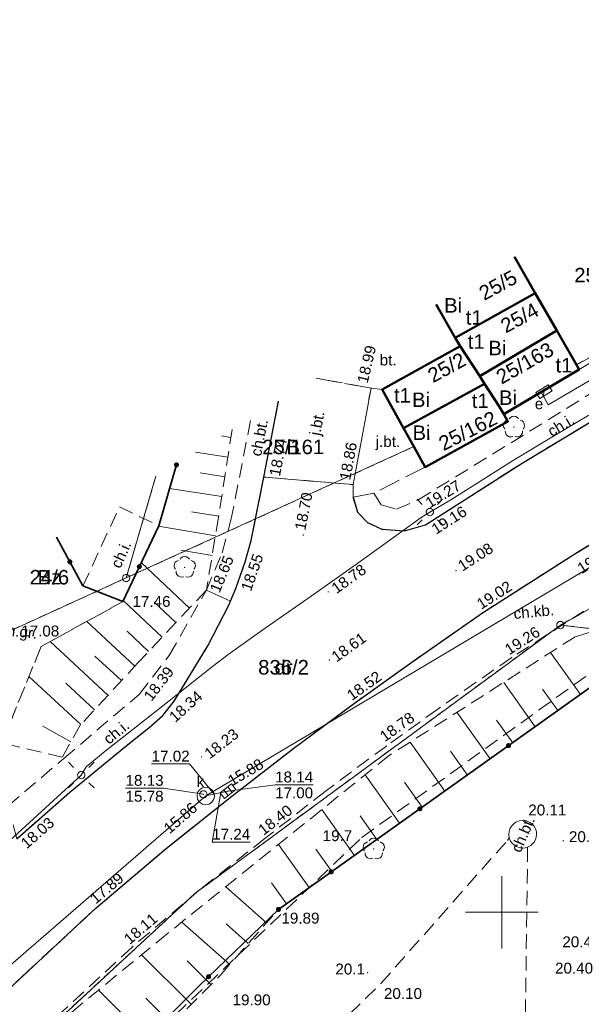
# Model space of a CAD drawing. Extents: x 7395144 to 7395446, y 6007497 to 6007827.
# Tile 41 of 62: x 7395217 to 7395255, y 6007744 to 6007812. Entities that reach past the tile are written whole.
import ezdxf
from ezdxf.enums import TextEntityAlignment as Align

# ---------------------------------------------------------------- set-up
doc = ezdxf.new("R2010")
doc.units = 0
doc.header["$PDSIZE"] = 0.75
for name, pattern in [('PRZER1-1', [2, 1, -1]), ('PRZER2-1', [3, 2, -1]), ('PRZER3-1', [4, 3, -1])]:
    doc.linetypes.add(name, pattern=pattern)
doc.layers.get('0').update_dxf_attribs({"linetype": 'CONTINUOUS', "lineweight": 13})
for name, color, linetype, lineweight in [('GEPPGD', 7, 'CONTINUOUS', 18), ('GESBZO', 7, 'CONTINUOUS', 50), ('GESBZO_O', 7, 'CONTINUOUS', 50), ('GESDZI', 7, 'CONTINUOUS', 18), ('GESDZI_O', 7, 'CONTINUOUS', 18), ('GSLKOG', 7, 'CONTINUOUS', 35), ('GSLKRW', 7, 'CONTINUOUS', 25), ('GSLTZI', 7, 'PRZER2-1', 18), ('GSPWPN', 7, 'CONTINUOUS', 13), ('GSPWPN_O', 7, 'CONTINUOUS', 13), ('GSPWPS', 7, 'CONTINUOUS', 13), ('GSPWPS_O', 7, 'CONTINUOUS', 13), ('GSSKOA', 7, 'PRZER3-1', 18), ('GSSKOA_O', 7, 'PRZER3-1', 18), ('GSSKOD', 7, 'PRZER2-1', 18), ('GSSKOD_O', 7, 'PRZER2-1', 18), ('GSSOTW', 7, 'PRZER3-1', 18), ('GSSOTW_O', 7, 'PRZER3-1', 18), ('GSSSIN', 7, 'PRZER2-1', 18), ('GSSZSN', 7, 'PRZER2-1', 18), ('GUPELA', 7, 'CONTINUOUS', 18), ('GUPIWZ', 7, 'CONTINUOUS', 18), ('GUPIWZ_O', 7, 'CONTINUOUS', 18), ('GUPPRZ', 7, 'CONTINUOUS', 18), ('GUPPRZ_O', 7, 'CONTINUOUS', 18), ('GUSIKP', 7, 'CONTINUOUS', 18)]:
    doc.layers.add(name, color=color, linetype=linetype, lineweight=lineweight)
for name, color, linetype, lineweight, true_color in [('GESUZY', 7, 'PRZER1-1', 18, 0x008000), ('GESUZY_O', 7, 'PRZER1-1', 18, 0x008000), ('GSPRDL', 7, 'CONTINUOUS', 18, 0x008000), ('GULEPR', 1, 'CONTINUOUS', 18, 0xff0000), ('GULKPR', 7, 'CONTINUOUS', 18, 0x803300), ('GUPESE', 1, 'CONTINUOUS', 18, 0xff0000), ('GUPESE_O', 1, 'CONTINUOUS', 18, 0xff0000), ('GUPKKS', 7, 'CONTINUOUS', 18, 0x803300)]:
    doc.layers.add(name, color=color, linetype=linetype, lineweight=lineweight, true_color=true_color)
doc.styles.add('GEO-INFO', font='arial.ttf')

# ---------------------------------------------------------------- blocks, each defined once
blk = doc.blocks.new('KOLO')
blk.add_hatch(color=0).paths.add_polyline_path([(-0.5, 0), (-0.482963, -0.12941), (-0.433013, -0.25), (-0.353553, -0.353553), (-0.25, -0.433013), (-0.12941, -0.482963), (0, -0.5), (0.12941, -0.482963), (0.25, -0.433013), (0.353553, -0.353553), (0.433013, -0.25), (0.482963, -0.12941), (0.5, 0), (0.482963, 0.12941), (0.433013, 0.25), (0.353553, 0.353553), (0.25, 0.433013), (0.12941, 0.482963), (0, 0.5), (-0.12941, 0.482963), (-0.25, 0.433013), (-0.353553, 0.353553), (-0.433013, 0.25), (-0.482963, 0.12941)])
blk = doc.blocks.new('SPDLP')
blk.add_hatch(color=0).paths.add_polyline_path([(0, -0.09), (0.027812, -0.085595), (0.052901, -0.072812), (0.072812, -0.052901), (0.085595, -0.027812), (0.09, 0), (0.085595, 0.027812), (0.072812, 0.052901), (0.052901, 0.072812), (0.027812, 0.085595), (0, 0.09), (-0.027812, 0.085595), (-0.052901, 0.072812), (-0.072812, 0.052901), (-0.085595, 0.027812), (-0.09, 0), (-0.085595, -0.027812), (-0.072812, -0.052901), (-0.052901, -0.072812), (-0.027812, -0.085595)])
at = {"color": 0}
for points in [[(-0.648554, 1.126667), (-0.481106, 1.325358), (-0.255912, 1.454989), (0, 1.5), (0.255912, 1.454989), (0.481106, 1.325358), (0.648554, 1.126667)], [(-1.271938, -0.268652), (-1.40916, -0.048001), (-1.462858, 0.20623), (-1.426585, 0.463525), (-1.304695, 0.693003), (-1.11182, 0.867117), (-0.871109, 0.964971)], [(0.871109, 0.964971), (1.11182, 0.867117), (1.304695, 0.693003), (1.426585, 0.463525), (1.462858, 0.20623), (1.40916, -0.048001), (1.271938, -0.268652)], [(-0.137547, -1.292703), (-0.389802, -1.355024), (-0.648184, -1.327532), (-0.881678, -1.213525), (-1.062258, -1.026689), (-1.168249, -0.78945), (-1.186929, -0.530282)], [(1.186929, -0.530282), (1.168249, -0.78945), (1.062258, -1.026689), (0.881678, -1.213525), (0.648184, -1.327532), (0.389802, -1.355024), (0.137547, -1.292703)]]:
    blk.add_lwpolyline(points, dxfattribs=at)
blk = doc.blocks.new('SUEO')
blk.add_hatch(color=0).paths.add_polyline_path([(-0.002174, 0.089974), (0.023762, 0.086807), (0.042561, 0.0793), (0.060131, 0.066965), (0.076266, 0.047786), (0.086234, 0.025762), (0.089972, 0.002226), (0.088646, -0.015553), (0.081114, -0.038994), (0.066834, -0.060276), (0.049699, -0.075033), (0.027576, -0.085671), (0.004027, -0.08991), (-0.019639, -0.087831), (-0.040932, -0.080154), (-0.059082, -0.067892), (-0.073734, -0.051607), (-0.08374, -0.032979), (-0.089221, -0.011817), (-0.089063, 0.012951), (-0.082571, 0.035806), (-0.069528, 0.057148), (-0.048957, 0.075519), (-0.026898, 0.085887)])
at = {"color": 0}
for points in [[(-1.767767, 1.767767), (-1.06066, 1.06066)], [(1.767767, 1.767767), (1.06066, 1.06066)], [(-1.767767, -1.767767), (-1.06066, -1.06066)], [(1.767767, -1.767767), (1.06066, -1.06066)]]:
    blk.add_lwpolyline(points, dxfattribs=at)
blk = doc.blocks.new('POINT')
at = {"color": 0}
blk.add_point((0, 0), dxfattribs=at)
blk = doc.blocks.new('OKRAG_PELNY')
at = {"color": 0}
blk.add_lwpolyline([(0, 0.5), (0.12941, 0.482963), (0.25, 0.433013), (0.353553, 0.353553), (0.433013, 0.25), (0.482963, 0.12941), (0.5, 0), (0.482963, -0.12941), (0.433013, -0.25), (0.353553, -0.353553), (0.25, -0.433013), (0.12941, -0.482963), (0, -0.5), (-0.12941, -0.482963), (-0.25, -0.433013), (-0.353553, -0.353553), (-0.433013, -0.25), (-0.482963, -0.12941), (-0.5, 0), (-0.482963, 0.12941), (-0.433013, 0.25), (-0.353553, 0.353553), (-0.25, 0.433013), (-0.12941, 0.482963)], close=True, dxfattribs=at)
blk = doc.blocks.new('SZAFA1')
at = {"color": 0}
blk.add_lwpolyline([(-1, -0.5), (-1, 0.5), (1, 0.5), (1, -0.5)], close=True, dxfattribs=at)
blk = doc.blocks.new('SUUS05')
at = {"color": 0}
blk.add_lwpolyline([(0.5, -0.25), (-0.5, -0.25), (-0.5, 0.25), (0.5, 0.25)], close=True, dxfattribs=at)
for points in [[(-0.175, -0.25), (-0.175, 0.25)], [(0.175, -0.25), (0.175, 0.25)]]:
    blk.add_lwpolyline(points, dxfattribs=at)
blk = doc.blocks.new('EPPGN')
blk.add_hatch(color=0).paths.add_polyline_path([(0, -0.09), (0.027812, -0.085595), (0.052901, -0.072812), (0.072812, -0.052901), (0.085595, -0.027812), (0.09, 0), (0.085595, 0.027812), (0.072812, 0.052901), (0.052901, 0.072812), (0.027812, 0.085595), (0, 0.09), (-0.027812, 0.085595), (-0.052901, 0.072812), (-0.072812, 0.052901), (-0.085595, 0.027812), (-0.09, 0), (-0.085595, -0.027812), (-0.072812, -0.052901), (-0.052901, -0.072812), (-0.027812, -0.085595)])
blk = doc.blocks.new('EPPGS')
at = {"color": 0}
blk.add_lwpolyline([(0, 0.5), (0.154508, 0.475528), (0.293893, 0.404508), (0.404508, 0.293893), (0.475528, 0.154508), (0.5, 0), (0.475528, -0.154508), (0.404508, -0.293893), (0.293893, -0.404508), (0.154508, -0.475528), (0, -0.5), (-0.154508, -0.475528), (-0.293893, -0.404508), (-0.404508, -0.293893), (-0.475528, -0.154508), (-0.5, 0), (-0.475528, 0.154508), (-0.404508, 0.293893), (-0.293893, 0.404508), (-0.154508, 0.475528)], close=True, dxfattribs=at)

msp = doc.modelspace()

# ---------------------------------------------------------------- linework, layer by layer
at = {"color": 7, "linetype": 'Continuous', "lineweight": 13, "elevation": 100, "flags": 128}
for points in [[(7395250, 6007747.5), (7395250, 6007752.5)], [(7395247.5, 6007750), (7395252.5, 6007750)]]:
    msp.add_lwpolyline(points, dxfattribs=at)
at = {"layer": 'GESBZO', "color": 7, "linetype": 'Continuous', "lineweight": 50, "elevation": 10.18}
msp.add_lwpolyline([(7395250.877, 6007795.217), (7395252.31, 6007792.7), (7395246.8, 6007789.63), (7395245.488, 6007791.916)], dxfattribs=at)
for points in [[(7395253.8, 6007790.12), (7395248.48, 6007786.97), (7395247.14, 6007789.05), (7395246.8, 6007789.63), (7395252.31, 6007792.7)], [(7395253.8, 6007790.12), (7395255.15, 6007787.77), (7395255.34, 6007787.44), (7395250.15, 6007784.36), (7395249.84, 6007784.86), (7395248.82, 6007786.44), (7395248.48, 6007786.97)], [(7395241.75, 6007786.07), (7395247.14, 6007789.05), (7395248.48, 6007786.97), (7395248.82, 6007786.44), (7395243.23, 6007783.39)], [(7395248.82, 6007786.44), (7395249.84, 6007784.86), (7395250.15, 6007784.36), (7395250.43, 6007783.86), (7395244.72, 6007780.71), (7395243.94, 6007782.12), (7395243.23, 6007783.39)]]:
    msp.add_lwpolyline(points, close=True, dxfattribs=at)
at = {"layer": 'GESDZI', "color": 7, "linetype": 'Continuous', "lineweight": 18, "elevation": 10.22}
for points in [[(7395277.562, 6007811.564), (7395278.06, 6007810.51), (7395279.35, 6007807.81), (7395280.63, 6007805.1), (7395281.98, 6007802.26), (7395263.39, 6007792.26), (7395255.15, 6007787.77), (7395253.8, 6007790.12), (7395252.31, 6007792.7), (7395250.877, 6007795.217)], [(7395153.764, 6007710.324), (7395155.85, 6007712.37), (7395169.54, 6007727.47), (7395172.48, 6007730.77), (7395173.84, 6007732.3), (7395177.72, 6007734.74), (7395184.18, 6007740.86), (7395187.76, 6007744.51), (7395196.4, 6007752.84), (7395202.15, 6007758.25), (7395204.72, 6007760.53), (7395211.75, 6007767.42), (7395224.11, 6007773.06), (7395243.94, 6007782.12), (7395244.72, 6007780.71), (7395250.43, 6007783.86), (7395250.15, 6007784.36), (7395255.34, 6007787.44), (7395255.15, 6007787.77), (7395263.39, 6007792.26), (7395281.98, 6007802.26), (7395287.57, 6007804.97), (7395297.092, 6007808.788)], [(7395316.154, 6007800.694), (7395307.23, 6007797.53), (7395290, 6007789.52), (7395285.2, 6007787.28), (7395254.04, 6007769.81), (7395228.84, 6007751.29), (7395208.88, 6007732.82), (7395196.33, 6007721.2), (7395179.58, 6007705.58), (7395163.9, 6007690.95), (7395163.839, 6007690.893)], [(7395250.877, 6007795.217), (7395252.31, 6007792.7), (7395246.8, 6007789.63), (7395245.488, 6007791.916)], [(7395245.488, 6007791.916), (7395246.8, 6007789.63), (7395247.14, 6007789.05), (7395241.75, 6007786.07), (7395243.23, 6007783.39), (7395243.94, 6007782.12), (7395224.11, 6007773.06), (7395226.155, 6007780.073)], [(7395226.155, 6007780.073), (7395224.11, 6007773.06), (7395211.75, 6007767.42), (7395211.5, 6007770.18), (7395211.485, 6007771.087)]]:
    msp.add_lwpolyline(points, dxfattribs=at)
for points in [[(7395253.8, 6007790.12), (7395248.48, 6007786.97), (7395247.14, 6007789.05), (7395246.8, 6007789.63), (7395252.31, 6007792.7)], [(7395248.48, 6007786.97), (7395253.8, 6007790.12), (7395255.15, 6007787.77), (7395255.34, 6007787.44), (7395250.15, 6007784.36), (7395249.84, 6007784.86), (7395248.82, 6007786.44)], [(7395290, 6007789.52), (7395313.94, 6007762.83), (7395303.63, 6007764.04), (7395254.04, 6007769.81), (7395285.2, 6007787.28)], [(7395241.75, 6007786.07), (7395247.14, 6007789.05), (7395248.48, 6007786.97), (7395248.82, 6007786.44), (7395243.23, 6007783.39)], [(7395248.82, 6007786.44), (7395249.84, 6007784.86), (7395250.15, 6007784.36), (7395250.43, 6007783.86), (7395244.72, 6007780.71), (7395243.94, 6007782.12), (7395243.23, 6007783.39)], [(7395208.88, 6007732.82), (7395228.84, 6007751.29), (7395254.04, 6007769.81), (7395303.63, 6007764.04), (7395313.94, 6007762.83), (7395315.59, 6007761.16), (7395354.5, 6007757.04), (7395348.25, 6007694.55), (7395349.93, 6007694.27), (7395348.19, 6007686.54), (7395384.8, 6007680.52), (7395392.56, 6007656.98), (7395381.64, 6007573.08), (7395380.93, 6007567.64), (7395298.02, 6007582.09), (7395291.04, 6007582.64), (7395274.2, 6007590.33), (7395241.23, 6007663.62), (7395237.48, 6007672.95)]]:
    msp.add_lwpolyline(points, close=True, dxfattribs=at)
at = {"layer": 'GESUZY', "color": 96, "linetype": 'PRZER1-1', "lineweight": 18, "ltscale": 0.5, "true_color": 0x008000, "elevation": 10.08}
for points in [[(7395153.764, 6007710.324), (7395155.85, 6007712.37), (7395169.54, 6007727.47), (7395172.48, 6007730.77), (7395173.84, 6007732.3), (7395177.72, 6007734.74), (7395184.18, 6007740.86), (7395187.76, 6007744.51), (7395196.4, 6007752.84), (7395202.15, 6007758.25), (7395204.72, 6007760.53), (7395211.75, 6007767.42), (7395224.11, 6007773.06), (7395243.94, 6007782.12), (7395244.72, 6007780.71), (7395250.43, 6007783.86), (7395250.15, 6007784.36), (7395255.34, 6007787.44), (7395255.15, 6007787.77), (7395263.39, 6007792.26), (7395281.98, 6007802.26), (7395287.57, 6007804.97), (7395297.092, 6007808.788)], [(7395316.154, 6007800.694), (7395307.23, 6007797.53), (7395290, 6007789.52), (7395285.2, 6007787.28), (7395254.04, 6007769.81), (7395228.84, 6007751.29), (7395208.88, 6007732.82), (7395196.33, 6007721.2), (7395179.58, 6007705.58), (7395163.9, 6007690.95), (7395163.839, 6007690.893)], [(7395258.792, 6007800.066), (7395260.28, 6007797.54), (7395261.8, 6007794.96), (7395263.39, 6007792.26), (7395255.15, 6007787.77), (7395253.8, 6007790.12), (7395252.31, 6007792.7), (7395250.877, 6007795.217)], [(7395250.877, 6007795.217), (7395252.31, 6007792.7), (7395246.8, 6007789.63)], [(7395245.488, 6007791.916), (7395246.8, 6007789.63), (7395247.14, 6007789.05), (7395241.75, 6007786.07), (7395243.23, 6007783.39), (7395243.94, 6007782.12), (7395224.11, 6007773.06)], [(7395246.8, 6007789.63), (7395245.488, 6007791.916)], [(7395226.155, 6007780.073), (7395224.11, 6007773.06), (7395211.75, 6007767.42), (7395211.5, 6007770.18), (7395211.485, 6007771.087)], [(7395224.11, 6007773.06), (7395226.155, 6007780.073)]]:
    msp.add_lwpolyline(points, dxfattribs=at)
for points in [[(7395248.48, 6007786.97), (7395247.14, 6007789.05), (7395246.8, 6007789.63), (7395252.31, 6007792.7), (7395253.8, 6007790.12)], [(7395248.48, 6007786.97), (7395253.8, 6007790.12), (7395255.15, 6007787.77), (7395255.34, 6007787.44), (7395250.15, 6007784.36), (7395249.84, 6007784.86), (7395248.82, 6007786.44)], [(7395313.94, 6007762.83), (7395303.63, 6007764.04), (7395254.04, 6007769.81), (7395285.2, 6007787.28), (7395290, 6007789.52)], [(7395243.23, 6007783.39), (7395241.75, 6007786.07), (7395247.14, 6007789.05), (7395248.48, 6007786.97), (7395248.82, 6007786.44)], [(7395248.82, 6007786.44), (7395249.84, 6007784.86), (7395250.15, 6007784.36), (7395250.43, 6007783.86), (7395244.72, 6007780.71), (7395243.94, 6007782.12), (7395243.23, 6007783.39)], [(7395208.88, 6007732.82), (7395228.84, 6007751.29), (7395254.04, 6007769.81), (7395303.63, 6007764.04), (7395313.94, 6007762.83), (7395315.59, 6007761.16), (7395354.5, 6007757.04), (7395348.25, 6007694.55), (7395349.93, 6007694.27), (7395348.19, 6007686.54), (7395384.8, 6007680.52), (7395392.56, 6007656.98), (7395381.64, 6007573.08), (7395380.93, 6007567.64), (7395298.02, 6007582.09), (7395291.04, 6007582.64), (7395274.2, 6007590.33), (7395241.23, 6007663.62), (7395237.48, 6007672.95)]]:
    msp.add_lwpolyline(points, close=True, dxfattribs=at)
at = {"layer": 'GSLKOG', "color": 7, "linetype": 'Continuous', "lineweight": 35, "elevation": 10.18}
for points in [[(7395234.611, 6007750.202), (7395259.54, 6007767.96), (7395262.01, 6007769.67), (7395267.551, 6007772.654), (7395293.496, 6007785.824), (7395315.671, 6007761.134), (7395338.368, 6007758.631), (7395354.445, 6007757.033), (7395350.676, 6007719.883), (7395348.157, 6007694.593)], [(7395227.612, 6007780.966), (7395226.358, 6007776.661), (7395223.879, 6007771.432), (7395221.136, 6007772.518), (7395219.307, 6007775.879)], [(7395234.611, 6007750.202), (7395229.16, 6007744.95), (7395211.31, 6007727.2), (7395215.83, 6007718.1), (7395231.8, 6007684.95), (7395243.63, 6007660.21), (7395257, 6007632.6), (7395261.653, 6007623.101)]]:
    msp.add_lwpolyline(points, dxfattribs=at)
at = {"layer": 'GSLKRW', "color": 7, "linetype": 'Continuous', "lineweight": 25, "elevation": 10.18}
for points in [[(7395239.752, 6007778.623), (7395240.059, 6007777.609), (7395240.75, 6007776.88), (7395241.736, 6007776.422), (7395243.292, 6007776.315), (7395244.75, 6007776.72), (7395251.413, 6007780.986), (7395257.774, 6007784.824), (7395264.43, 6007788.63), (7395273.445, 6007793.572), (7395282.98, 6007798.5), (7395290.66, 6007802.216), (7395296.099, 6007804.647), (7395301.54, 6007806.899)], [(7395190.59, 6007720.92), (7395199.02, 6007728.86), (7395215.01, 6007743.78), (7395222.05, 6007750.31), (7395226.876, 6007754.403), (7395231.406, 6007758.008), (7395235.587, 6007761.256), (7395239.84, 6007764.42), (7395243.637, 6007767.141), (7395248.68, 6007770.66), (7395255.035, 6007774.726), (7395261.619, 6007778.696), (7395267.782, 6007782.233), (7395276.765, 6007787.136), (7395285.99, 6007791.92), (7395293.745, 6007795.686), (7395300.896, 6007798.845), (7395305.97, 6007800.95), (7395310.99, 6007802.887)], [(7395216.57, 6007755.07), (7395220.238, 6007758.283), (7395224.093, 6007761.458), (7395225.664, 6007762.716), (7395226.63, 6007763.57), (7395227.427, 6007764.567), (7395229.734, 6007768.372), (7395231.178, 6007771.193), (7395231.307, 6007771.452), (7395231.67, 6007772.33), (7395232.319, 6007774.173), (7395232.723, 6007775.642), (7395233.6, 6007780.02), (7395234.607, 6007785.251)]]:
    msp.add_lwpolyline(points, dxfattribs=at)
at = {"layer": 'GSLTZI', "color": 7, "linetype": 'PRZER2-1', "lineweight": 18, "ltscale": 0.5, "elevation": 10.1}
msp.add_lwpolyline([(7395212.324, 6007728.482), (7395240.365, 6007755.172), (7395262.02, 6007770.753)], dxfattribs=at)
at = {"layer": 'GSSKOA', "color": 7, "linetype": 'PRZER3-1', "lineweight": 18, "ltscale": 0.5, "elevation": 10.18}
for points in [[(7395310.99, 6007802.887), (7395305.97, 6007800.95), (7395300.896, 6007798.845), (7395293.745, 6007795.686), (7395285.99, 6007791.92), (7395276.765, 6007787.136), (7395267.782, 6007782.233), (7395261.619, 6007778.696), (7395255.035, 6007774.726), (7395248.68, 6007770.66), (7395243.637, 6007767.141), (7395239.84, 6007764.42), (7395235.587, 6007761.256), (7395231.406, 6007758.008), (7395226.876, 6007754.403), (7395222.05, 6007750.31), (7395215.01, 6007743.78), (7395199.02, 6007728.86), (7395190.59, 6007720.92), (7395189.738, 6007719.983), (7395189.045, 6007718.813), (7395188.56, 6007716.81), (7395188.617, 6007714.469)], [(7395237.199, 6007786.839), (7395240.99, 6007786.15), (7395239.75, 6007779.5), (7395233.6, 6007780.02)], [(7395216.57, 6007755.07), (7395220.238, 6007758.283), (7395224.093, 6007761.458), (7395225.664, 6007762.716), (7395226.63, 6007763.57), (7395227.427, 6007764.567), (7395229.734, 6007768.372), (7395231.178, 6007771.193), (7395231.307, 6007771.452), (7395231.67, 6007772.33), (7395232.319, 6007774.173), (7395232.723, 6007775.642), (7395233.6, 6007780.02), (7395239.75, 6007779.5), (7395239.752, 6007778.623), (7395240.059, 6007777.609), (7395240.75, 6007776.88), (7395241.736, 6007776.422), (7395243.292, 6007776.315), (7395244.75, 6007776.72), (7395251.413, 6007780.986), (7395257.774, 6007784.824)], [(7395233.6, 6007780.02), (7395234.607, 6007785.251)]]:
    msp.add_lwpolyline(points, dxfattribs=at)
msp.add_lwpolyline([(7395239.752, 6007778.623), (7395239.75, 6007779.5), (7395240.99, 6007786.15), (7395241.75, 6007786.07), (7395243.23, 6007783.39), (7395243.94, 6007782.12), (7395244.72, 6007780.71), (7395241.192, 6007778.919)], close=True, dxfattribs=at)
at = {"layer": 'GSSKOD', "color": 7, "linetype": 'PRZER2-1', "lineweight": 18, "ltscale": 0.5, "elevation": 10.18}
for points in [[(7395239.752, 6007778.623), (7395241.192, 6007778.919), (7395241.691, 6007778.113), (7395242.742, 6007777.81), (7395244.25, 6007778.46), (7395250.648, 6007782.384), (7395256.991, 6007786.314), (7395263.64, 6007790.08), (7395272.648, 6007794.989), (7395282.26, 6007799.97), (7395290.015, 6007803.722), (7395295.449, 6007806.222), (7395299.364, 6007807.824)], [(7395301.54, 6007806.899), (7395296.099, 6007804.647), (7395290.66, 6007802.216), (7395282.98, 6007798.5), (7395273.445, 6007793.572), (7395264.43, 6007788.63), (7395257.774, 6007784.824), (7395251.413, 6007780.986), (7395244.75, 6007776.72), (7395243.292, 6007776.315), (7395241.736, 6007776.422), (7395240.75, 6007776.88), (7395240.059, 6007777.609), (7395239.752, 6007778.623)], [(7395199.02, 6007728.86), (7395215.01, 6007743.78), (7395222.05, 6007750.31), (7395226.876, 6007754.403), (7395231.406, 6007758.008), (7395235.587, 6007761.256), (7395239.84, 6007764.42), (7395243.637, 6007767.141), (7395248.68, 6007770.66), (7395255.035, 6007774.726), (7395261.619, 6007778.696), (7395267.782, 6007782.233), (7395276.765, 6007787.136), (7395285.99, 6007791.92), (7395293.745, 6007795.686), (7395300.896, 6007798.845), (7395305.97, 6007800.95), (7395310.99, 6007802.887)], [(7395315.855, 6007800.821), (7395315, 6007800.51), (7395314.668, 6007799.212), (7395313.885, 6007795.982), (7395307.39, 6007797.56), (7395302.216, 6007795.408), (7395295.324, 6007792.366), (7395287.58, 6007788.61), (7395278.417, 6007783.857), (7395269.53, 6007779), (7395263.399, 6007775.484), (7395256.924, 6007771.586), (7395250.69, 6007767.58), (7395245.59, 6007764.021), (7395242.05, 6007761.47), (7395237.818, 6007758.326), (7395233.67, 6007755.09), (7395229.165, 6007751.541), (7395224.5, 6007747.58), (7395217.58, 6007741.17)], [(7395234.607, 6007785.251), (7395233.6, 6007780.02), (7395232.723, 6007775.642), (7395232.319, 6007774.173), (7395231.67, 6007772.33), (7395231.307, 6007771.452)], [(7395231.307, 6007771.452), (7395229.64, 6007772.22), (7395230.718, 6007774.791), (7395231.337, 6007777.04), (7395232.719, 6007784.094)], [(7395219.307, 6007775.879), (7395221.136, 6007772.518), (7395223.879, 6007771.432), (7395218.255, 6007768.334), (7395215.546, 6007761.685), (7395214.91, 6007761.62), (7395211.36, 6007761.33), (7395209.533, 6007752.861), (7395209.492, 6007752.912), (7395211.46, 6007771.071)]]:
    msp.add_lwpolyline(points, dxfattribs=at)
for points in [[(7395221.136, 6007772.518), (7395223.646, 6007777.956), (7395226.358, 6007776.661), (7395223.879, 6007771.432)], [(7395216.57, 6007755.07), (7395215.97, 6007757.34), (7395219.811, 6007760.613), (7395225.01, 6007765.03), (7395227.082, 6007767.719), (7395229.64, 6007772.22), (7395231.307, 6007771.452), (7395231.178, 6007771.193), (7395229.734, 6007768.372), (7395227.427, 6007764.567), (7395226.63, 6007763.57), (7395225.664, 6007762.716), (7395224.093, 6007761.458), (7395220.238, 6007758.283)], [(7395250.52, 6007755.132), (7395250.487, 6007755.382), (7395250.506, 6007755.574), (7395250.566, 6007755.764), (7395250.662, 6007755.934), (7395250.826, 6007756.114), (7395250.973, 6007756.216), (7395251.074, 6007756.266), (7395251.226, 6007756.315), (7395251.445, 6007756.34), (7395251.606, 6007756.327), (7395251.76, 6007756.287), (7395251.936, 6007756.205), (7395252.083, 6007756.097), (7395252.207, 6007755.963), (7395252.323, 6007755.763), (7395252.386, 6007755.558), (7395252.403, 6007755.382), (7395252.375, 6007755.151), (7395252.248, 6007754.859), (7395252.104, 6007754.692), (7395252.005, 6007754.604), (7395251.786, 6007754.486), (7395251.617, 6007754.439), (7395251.404, 6007754.429), (7395251.237, 6007754.446), (7395251.019, 6007754.529), (7395250.868, 6007754.623), (7395250.715, 6007754.761), (7395250.608, 6007754.915)]]:
    msp.add_lwpolyline(points, close=True, dxfattribs=at)
at = {"layer": 'GSSOTW', "color": 7, "linetype": 'PRZER3-1', "lineweight": 18, "ltscale": 0.5, "elevation": 10.18}
for points in [[(7395258.792, 6007800.066), (7395260.28, 6007797.54), (7395261.8, 6007794.96), (7395263.39, 6007792.26), (7395255.34, 6007787.44), (7395255.15, 6007787.77), (7395253.8, 6007790.12), (7395252.31, 6007792.7), (7395250.877, 6007795.217)], [(7395245.488, 6007791.916), (7395246.8, 6007789.63), (7395247.14, 6007789.05), (7395241.75, 6007786.07), (7395240.99, 6007786.15), (7395237.199, 6007786.839)]]:
    msp.add_lwpolyline(points, dxfattribs=at)
at = {"layer": 'GSSSIN', "color": 7, "linetype": 'PRZER2-1', "lineweight": 18, "ltscale": 0.5, "elevation": 10.1}
msp.add_lwpolyline([(7395251.786, 6007754.486), (7395251.533, 6007735.354), (7395247.371, 6007735.8), (7395244.437, 6007736.526), (7395242.461, 6007737.539), (7395237.372, 6007740.887), (7395241.665, 6007745.086), (7395250.395, 6007754.961), (7395250.52, 6007755.132), (7395250.608, 6007754.915), (7395250.715, 6007754.761), (7395250.868, 6007754.623), (7395251.019, 6007754.529), (7395251.237, 6007754.446), (7395251.404, 6007754.429), (7395251.617, 6007754.439)], close=True, dxfattribs=at)
at = {"layer": 'GSSZSN', "color": 7, "linetype": 'PRZER2-1', "lineweight": 18, "ltscale": 0.5, "elevation": 10.06}
for points in [[(7395231.411, 6007783.293), (7395230.48, 6007777.253), (7395229.64, 6007772.22), (7395224.924, 6007767.205), (7395220.937, 6007762.903), (7395219.708, 6007760.709)], [(7395219.708, 6007760.709), (7395215.546, 6007761.685), (7395218.255, 6007768.334), (7395223.879, 6007771.432), (7395226.358, 6007776.661), (7395227.612, 6007780.966)], [(7395267.551, 6007772.654), (7395255.054, 6007769.002), (7395242.242, 6007760.82), (7395226.933, 6007748.512), (7395214.787, 6007738.558), (7395219.808, 6007734.858)], [(7395219.808, 6007734.858), (7395230.583, 6007745.645), (7395234.611, 6007750.202), (7395246.833, 6007758.9), (7395259.056, 6007767.597), (7395262.078, 6007769.747), (7395267.551, 6007772.654)]]:
    msp.add_lwpolyline(points, dxfattribs=at)
at = {"layer": 'GSSZSN', "color": 7, "linetype": 'Continuous', "lineweight": 18, "elevation": 10.06, "flags": 128}
for points in [[(7395231.328, 6007782.756), (7395230.694, 6007782.854)], [(7395231.119, 6007781.398), (7395228.881, 6007781.743)], [(7395230.91, 6007780.041), (7395229.203, 6007780.304)], [(7395230.701, 6007778.684), (7395227.109, 6007779.237)], [(7395230.491, 6007777.326), (7395228.606, 6007777.617)], [(7395230.266, 6007775.971), (7395226.342, 6007776.626)], [(7395230.04, 6007774.617), (7395227.885, 6007774.977)], [(7395228.482, 6007770.989), (7395225.153, 6007774.119)], [(7395226.6, 6007768.988), (7395223.917, 6007771.511)], [(7395227.541, 6007769.988), (7395226.038, 6007771.402)], [(7395224.72, 6007766.985), (7395221.397, 6007770.065)], [(7395225.66, 6007767.987), (7395224.176, 6007769.383)], [(7395222.853, 6007764.971), (7395218.863, 6007768.669)], [(7395255.433, 6007765.019), (7395253.366, 6007767.924)], [(7395223.787, 6007765.978), (7395221.958, 6007767.672)], [(7395220.986, 6007762.956), (7395217.413, 6007766.267)], [(7395221.92, 6007763.963), (7395219.943, 6007765.795)], [(7395252.314, 6007762.8), (7395250.136, 6007765.861)], [(7395253.874, 6007763.909), (7395252.812, 6007765.401)], [(7395249.196, 6007760.581), (7395246.906, 6007763.799)], [(7395250.755, 6007761.69), (7395249.638, 6007763.26)], [(7395220.301, 6007761.768), (7395218.379, 6007762.844)], [(7395246.078, 6007758.362), (7395243.677, 6007761.736)], [(7395247.637, 6007759.471), (7395246.464, 6007761.119)], [(7395242.96, 6007756.143), (7395240.581, 6007759.485)], [(7395244.519, 6007757.252), (7395243.297, 6007758.969)], [(7395239.841, 6007753.924), (7395237.593, 6007757.083)], [(7395241.4, 6007755.033), (7395240.244, 6007756.659)], [(7395236.723, 6007751.705), (7395234.605, 6007754.68)], [(7395238.282, 6007752.814), (7395237.191, 6007754.348)], [(7395233.793, 6007749.277), (7395230.978, 6007751.764)], [(7395235.164, 6007750.595), (7395234.138, 6007752.037)], [(7395231.258, 6007746.409), (7395227.952, 6007749.331)], [(7395232.526, 6007747.843), (7395230.995, 6007749.195)], [(7395228.599, 6007743.659), (7395225.179, 6007747.075)], [(7395229.951, 6007745.013), (7395228.309, 6007746.653)], [(7395225.894, 6007740.951), (7395222.204, 6007744.637)], [(7395227.247, 6007742.305), (7395225.469, 6007744.08)]]:
    msp.add_lwpolyline(points, dxfattribs=at)
at = {"layer": 'GULEPR', "color": 1, "linetype": 'Continuous', "lineweight": 18, "true_color": 0xff0000, "elevation": 10.14}
for points in [[(7395274.922, 6007797.348), (7395273.444, 6007796.415), (7395270.959, 6007795.235), (7395268.325, 6007793.682), (7395265.95, 6007792.189), (7395261.829, 6007789.984), (7395261.056, 6007789.548), (7395258.793, 6007788.271), (7395257.859, 6007787.744), (7395255.357, 6007786.258), (7395253.199, 6007785.009), (7395252.721, 6007785.886)], [(7395274.922, 6007797.348), (7395273.444, 6007796.415), (7395270.959, 6007795.235), (7395268.325, 6007793.682), (7395265.95, 6007792.189), (7395261.829, 6007789.984), (7395257.859, 6007787.744), (7395255.357, 6007786.258), (7395253.199, 6007785.009), (7395252.874, 6007785.606), (7395252.908, 6007785.913)], [(7395256.007, 6007784.287), (7395253.453, 6007782.781), (7395250.737, 6007781.13), (7395248.863, 6007779.94), (7395246.487, 6007778.448), (7395245.043, 6007777.606), (7395244.451, 6007777.224), (7395242.707, 6007775.968), (7395240.08, 6007774.083), (7395236.87, 6007771.799), (7395233.691, 6007769.59), (7395231.144, 6007767.777), (7395230.054, 6007766.949), (7395226.402, 6007764.055), (7395222.671, 6007761.114), (7395221.363, 6007760.044), (7395221.019, 6007759.468), (7395198.841, 6007739.151)]]:
    msp.add_lwpolyline(points, dxfattribs=at)
at = {"layer": 'GULKPR', "color": 36, "linetype": 'Continuous', "lineweight": 18, "true_color": 0x803300, "elevation": 10.14}
for points in [[(7395190.529, 6007714.182), (7395197.188, 6007729.935), (7395229.597, 6007758.028), (7395268.453, 6007781.163)], [(7395229.597, 6007758.028), (7395231.13, 6007758.36)]]:
    msp.add_lwpolyline(points, dxfattribs=at)
at = {"layer": 'GUPPRZ_O', "color": 36, "linetype": 'Continuous', "lineweight": 9, "true_color": 0x803300, "elevation": 10.8, "flags": 128}
for points in [[(7395225.869, 6007760.23), (7395228.489, 6007760.23), (7395230.173, 6007758.153)], [(7395224.07, 6007758.553), (7395226.691, 6007758.553), (7395229.44, 6007758.14)], [(7395224.07, 6007758.553), (7395226.691, 6007758.553)], [(7395236.996, 6007758.787), (7395234.376, 6007758.787), (7395231.13, 6007758.36)], [(7395234.376, 6007758.787), (7395236.996, 6007758.787)], [(7395232.666, 6007754.837), (7395230.045, 6007754.837), (7395230.639, 6007758.253)]]:
    msp.add_lwpolyline(points, dxfattribs=at)
at = {"layer": 'GUSIKP', "color": 36, "linetype": 'Continuous', "lineweight": 18, "true_color": 0x803300, "elevation": 10.14}
msp.add_lwpolyline([(7395229.6, 6007758.63), (7395229.83, 6007758.58), (7395230.02, 6007758.45), (7395230.15, 6007758.26), (7395230.2, 6007758.03), (7395230.15, 6007757.8), (7395230.02, 6007757.6), (7395229.83, 6007757.47), (7395229.6, 6007757.43), (7395229.37, 6007757.47), (7395229.17, 6007757.6), (7395229.04, 6007757.8), (7395229, 6007758.03), (7395229.04, 6007758.26), (7395229.17, 6007758.45), (7395229.37, 6007758.58)], close=True, dxfattribs=at)

# ---------------------------------------------------------------- block references
at = {"layer": 'GEPPGD', "color": 7, "lineweight": 18, "xscale": 0.5, "yscale": 0.5}
for name, p in [('EPPGN', (7395252.31, 6007792.7, 10.24)), ('EPPGN', (7395246.8, 6007789.63, 10.24)), ('EPPGN', (7395253.8, 6007790.12, 10.24)), ('EPPGN', (7395247.14, 6007789.05, 10.24)), ('EPPGN', (7395255.15, 6007787.77, 10.24)), ('EPPGN', (7395255.34, 6007787.44, 10.24)), ('EPPGN', (7395248.48, 6007786.97, 10.24)), ('EPPGN', (7395248.82, 6007786.44, 10.24)), ('EPPGN', (7395241.75, 6007786.07, 10.24)), ('EPPGN', (7395249.84, 6007784.86, 10.24)), ('EPPGN', (7395250.15, 6007784.36, 10.24)), ('EPPGN', (7395243.23, 6007783.39, 10.24)), ('EPPGN', (7395250.43, 6007783.86, 10.24)), ('EPPGN', (7395243.94, 6007782.12, 10.24)), ('EPPGN', (7395244.72, 6007780.71, 10.24)), ('EPPGS', (7395224.11, 6007773.06, 10.24)), ('EPPGS', (7395254.04, 6007769.81, 10.24)), ('EPPGN', (7395228.84, 6007751.29, 10.24))]:
    msp.add_blockref(name, p, dxfattribs=at)
at = {"layer": 'GSLKOG', "color": 7, "lineweight": 35, "xscale": 0.35, "yscale": 0.35}
for p in [(7395227.583, 6007780.864, 10.18), (7395220.235, 6007774.174, 10.18), (7395225.02, 6007773.84, 10.18), (7395250.466, 6007761.497, 10.18), (7395244.358, 6007757.145, 10.18), (7395238.249, 6007752.794, 10.18), (7395234.611, 6007750.202, 10.18), (7395234.611, 6007750.202, 10.18), (7395229.795, 6007745.561, 10.18)]:
    msp.add_blockref('KOLO', p, dxfattribs=at)
at = {"layer": 'GSPRDL', "color": 96, "lineweight": 18, "true_color": 0x008000, "xscale": 0.5, "yscale": 0.5}
for p in [(7395250.84, 6007783.469, 10.12), (7395228.15, 6007773.794, 10.12), (7395241.177, 6007754.369, 10.12)]:
    msp.add_blockref('SPDLP', p, dxfattribs=at)
at = {"layer": 'GSPWPN', "color": 7, "lineweight": 13, "xscale": 0.09, "yscale": 0.09}
for p in [(7395240.365, 6007755.172, 10.08), (7395254.24, 6007754.94, 10.08), (7395240.75, 6007745.84, 10.08)]:
    msp.add_blockref('KOLO', p, dxfattribs=at)
at = {"layer": 'GSPWPS', "color": 7, "lineweight": 13, "xscale": 0.09, "yscale": 0.09, "rotation": 269.9999974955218}
for p in [(7395240.99, 6007786.15, 10.08), (7395233.6, 6007780.02, 10.08), (7395239.75, 6007779.5, 10.08), (7395244.25, 6007778.46, 10.08), (7395244.75, 6007776.72, 10.08), (7395236.32, 6007776.02, 10.08), (7395246.85, 6007773.57, 10.08), (7395229.64, 6007772.22, 10.08), (7395231.67, 6007772.33, 10.08), (7395238.04, 6007772.1, 10.08), (7395248.68, 6007770.66, 10.08), (7395238.12, 6007767.4, 10.08), (7395250.69, 6007767.58, 10.08), (7395225.01, 6007765.03, 10.08), (7395239.84, 6007764.42, 10.08), (7395226.63, 6007763.57, 10.08), (7395242.05, 6007761.47, 10.08), (7395229.31, 6007760.72, 10.08), (7395233.67, 6007755.09, 10.08), (7395222.05, 6007750.31, 10.08), (7395224.5, 6007747.58, 10.08)]:
    msp.add_blockref('KOLO', p, dxfattribs=at)
at = {"layer": 'GSPWPS', "color": 7, "lineweight": 13, "xscale": 0.09, "yscale": 0.09}
for p in [(7395255.38, 6007773.34, 10.08), (7395223.879, 6007771.432, 10.08), (7395218.255, 6007768.334, 10.08), (7395251.526, 6007756.34, 10.08), (7395234.611, 6007750.202, 10.08), (7395241.665, 6007745.086, 10.08)]:
    msp.add_blockref('KOLO', p, dxfattribs=at)
at = {"layer": 'GUPELA', "color": 7, "lineweight": 18, "xscale": 0.5, "yscale": 0.5}
for name, p in [('SUEO', (7395245.043, 6007777.606, 10.15)), ('OKRAG_PELNY', (7395245.043, 6007777.606, 10.16)), ('SUEO', (7395221.019, 6007759.468, 10.15)), ('OKRAG_PELNY', (7395221.019, 6007759.468, 10.16))]:
    msp.add_blockref(name, p, dxfattribs=at)
at = {"layer": 'GUPESE', "color": 1, "lineweight": 18, "true_color": 0xff0000, "xscale": 0.5, "yscale": 0.5, "rotation": 31.82460072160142}
msp.add_blockref('SZAFA1', (7395252.908, 6007785.913, 10.16), dxfattribs=at)
at = {"layer": 'GUPIWZ', "color": 7, "lineweight": 18, "xscale": 0.5, "yscale": 0.5, "rotation": 269.9999974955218}
msp.add_blockref('OKRAG_PELNY', (7395229.44, 6007758.14, 10.18), dxfattribs=at)
at = {"layer": 'GUPKKS', "color": 36, "lineweight": 18, "true_color": 0x803300, "rotation": 37.84175149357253}
msp.add_blockref('SUUS05', (7395231.13, 6007758.36, 10.16), dxfattribs=at)
at = {"layer": 'GUPPRZ', "color": 36, "lineweight": 18, "true_color": 0x803300}
for p in [(7395230.103, 6007758.329, 10.16), (7395231.13, 6007758.36, 10.16), (7395229.146, 6007757.637, 10.16), (7395229.44, 6007758.14, 10.16), (7395230.173, 6007758.153, 10.16), (7395230.639, 6007758.253, 10.16)]:
    msp.add_blockref('POINT', p, dxfattribs=at)

# ---------------------------------------------------------------- texts
at = {"layer": 'GESBZO_O', "color": 7, "linetype": 'Continuous', "lineweight": 0, "style": 'GEO-INFO'}
for p in [(7395248.104, 6007791.021, 10.8), (7395248.243, 6007789.36, 10.8), (7395254.289, 6007787.729, 10.8), (7395243.153, 6007785.655, 10.8), (7395248.52, 6007785.274, 10.8)]:
    msp.add_text('t1', height=1, rotation=0.04562, dxfattribs=at).set_placement(p, align=Align.MIDDLE)
at = {"layer": 'GESDZI_O', "color": 7, "linetype": 'Continuous', "lineweight": 0, "style": 'GEO-INFO'}
for s, rotation, p in [('25/5', 28.69351, (7395249.731, 6007793.272, 10.81)), ('25/4', 28.69351, (7395251.22, 6007791.021, 10.81)), ('25/163', 29.83945, (7395251.581, 6007787.899, 10.81)), ('25/2', 28.69351, (7395246.2, 6007787.594, 10.81)), ('25/162', 26.97465, (7395247.654, 6007783.232, 10.81))]:
    msp.add_text(s, height=1, rotation=rotation, dxfattribs=at).set_placement(p, align=Align.MIDDLE)
for p in [(7395257.134, 6007793.95, 10.81), (7395235.625, 6007782.098, 10.81)]:
    msp.add_text('25/161', height=1, rotation=0.04562, dxfattribs=at).set_placement(p, align=Align.MIDDLE_CENTER)
for s, p in [('24/6', (7395218.82, 6007773.113, 10.81)), ('836/2', (7395234.959, 6007766.902, 10.81))]:
    msp.add_text(s, height=1, dxfattribs=at).set_placement(p, align=Align.MIDDLE_CENTER)
at = {"layer": 'GESUZY_O', "color": 96, "linetype": 'Continuous', "lineweight": 0, "true_color": 0x008000, "style": 'GEO-INFO'}
for p in [(7395246.65, 6007791.887, 10.8), (7395249.697, 6007788.944, 10.8), (7395250.429, 6007785.524, 10.8), (7395244.434, 6007785.378, 10.8), (7395244.47, 6007783.105, 10.8)]:
    msp.add_text('Bi', height=1, rotation=0.04562, dxfattribs=at).set_placement(p, align=Align.MIDDLE)
for s, p in [('B', (7395235.625, 6007782.098, 10.8)), ('Bz', (7395218.82, 6007773.113, 10.8)), ('dr', (7395234.959, 6007766.902, 10.8))]:
    msp.add_text(s, height=1, dxfattribs=at).set_placement(p, align=Align.MIDDLE_CENTER)
at = {"layer": 'GSPWPN_O', "color": 7, "linetype": 'Continuous', "lineweight": 0, "style": 'GEO-INFO'}
msp.add_text('19.7', height=0.75, rotation=0.04562, dxfattribs=at).set_placement((7395238.674, 6007755.286, 10.8), align=Align.MIDDLE)
for s, p in [('20.2', (7395254.632, 6007754.617, 10.8)), ('20.1', (7395238.533, 6007745.49, 10.8))]:
    msp.add_text(s, height=0.75, dxfattribs=at).set_placement(p, align=Align.BOTTOM_LEFT)
at = {"layer": 'GSPWPS_O', "color": 7, "linetype": 'Continuous', "lineweight": 0, "style": 'GEO-INFO'}
for s, rotation, p in [('18.99', 76.70001, (7395240.02, 6007786.61, 10.8)), ('18.74', 79.1, (7395233.97, 6007780.17, 10.8)), ('18.86', 79.40001, (7395238.81, 6007779.9, 10.8)), ('19.27', 31.5, (7395244.64, 6007778.48, 10.8)), ('18.70', 78.7, (7395235.72, 6007776.45, 10.8)), ('19.16', 32.70001, (7395245.06, 6007776.66, 10.8)), ('19.08', 32.70001, (7395246.88, 6007774.12, 10.8)), ('18.55', 70.5, (7395232, 6007772.34, 10.8)), ('18.65', 67.3, (7395229.85, 6007772.27, 10.8)), ('18.78', 35.6, (7395238.17, 6007772.55, 10.8)), ('19.02', 32.70001, (7395248.18, 6007771.49, 10.8)), ('18.61', 35.6, (7395238.17, 6007767.83, 10.8)), ('19.26', 32.70001, (7395250.11, 6007768.35, 10.8)), ('18.39', 52.30001, (7395225.26, 6007764.96, 10.8)), ('18.52', 35.6, (7395239.23, 6007765.17, 10.8)), ('18.34', 41.59999, (7395226.99, 6007763.61, 10.8)), ('18.78', 35.7, (7395241.5, 6007762.33, 10.8)), ('18.23', 37.80001, (7395229.41, 6007761.13, 10.8)), ('18.40', 37.9, (7395233.12, 6007755.86, 10.8)), ('18.03', 41.19999, (7395216.76, 6007754.9, 10.8)), ('17.89', 40.29999, (7395221.53, 6007751.1, 10.8)), ('18.11', 40.40001, (7395223.87, 6007748.31, 10.8))]:
    msp.add_text(s, height=0.75, rotation=rotation, dxfattribs=at).set_placement(p, align=Align.TOP_LEFT)
msp.add_text('19.56', height=0.75, rotation=31.96517, dxfattribs=at).set_placement((7395255.626, 6007773.125, 10.8), align=Align.BOTTOM_LEFT)
for s, p in [('17.46', (7395225.858, 6007771.443, 10.8)), ('17.08', (7395218.189, 6007769.403, 10.8)), ('20.11', (7395253.142, 6007757.06, 10.8)), ('19.89', (7395236.125, 6007749.601, 10.8)), ('20.10', (7395243.19, 6007744.401, 10.8)), ('19.90', (7395232.759, 6007743.963, 10.8))]:
    msp.add_text(s, height=0.75, rotation=0.04562, dxfattribs=at).set_placement(p, align=Align.MIDDLE)
for s, p in [('20.41', (7395254.178, 6007747.367, 10.8)), ('20.40', (7395253.672, 6007745.549, 10.8))]:
    msp.add_text(s, height=0.75, dxfattribs=at).set_placement(p, align=Align.BOTTOM_LEFT)
at = {"layer": 'GSSKOA_O', "color": 7, "linetype": 'Continuous', "lineweight": 0, "style": 'GEO-INFO'}
msp.add_text('j.bt.', height=0.75, rotation=79.1, dxfattribs=at).set_placement((7395236.74, 6007782.977, 10.8), align=Align.TOP_LEFT)
msp.add_text('j.bt.', height=0.75, dxfattribs=at).set_placement((7395241.31, 6007782.85, 10.8), align=Align.TOP_LEFT)
at = {"layer": 'GSSKOD_O', "color": 7, "linetype": 'Continuous', "lineweight": 0, "style": 'GEO-INFO'}
for s, rotation, p in [('ch.i.', 31.1, (7395253.06, 6007783.41, 10.8)), ('ch.bt.', 79.1, (7395232.67, 6007781.55, 10.8)), ('ch.i.', 39.2, (7395222.45, 6007762.12, 10.8))]:
    msp.add_text(s, height=0.75, rotation=rotation, dxfattribs=at).set_placement(p, align=Align.TOP_LEFT)
for s, rotation, p in [('ch.i.', 65.22352, (7395223.747, 6007774.696, 10.8)), ('ch.bt.', 66.49737, (7395251.445, 6007755.386, 10.8))]:
    msp.add_text(s, height=0.75, rotation=rotation, dxfattribs=at).set_placement(p, align=Align.MIDDLE)
for s, rotation, p in [('ch.kb.', 5.50001, (7395252.208, 6007770.736, 10.8)), ('ch.gr.', 353.42592, (7395216.685, 6007769.377, 10.8))]:
    msp.add_text(s, height=0.75, rotation=rotation, dxfattribs=at).set_placement(p, align=Align.MIDDLE_CENTER)
at = {"layer": 'GSSOTW_O', "color": 7, "linetype": 'Continuous', "lineweight": 0, "style": 'GEO-INFO'}
msp.add_text('bt.', height=0.75, dxfattribs=at).set_placement((7395242.17, 6007788.093, 10.8), align=Align.MIDDLE_CENTER)
at = {"layer": 'GUPESE_O', "color": 1, "linetype": 'Continuous', "lineweight": 0, "true_color": 0xff0000, "style": 'GEO-INFO'}
msp.add_text('e', height=0.75, dxfattribs=at).set_placement((7395252.863, 6007784.704, 10.8), align=Align.RIGHT)
at = {"layer": 'GUPIWZ_O', "color": 7, "linetype": 'Continuous', "lineweight": 0, "style": 'GEO-INFO'}
msp.add_text('k', height=0.75, dxfattribs=at).set_placement((7395228.97, 6007759.39, 10.8), align=Align.TOP_LEFT)
at = {"layer": 'GUPPRZ_O', "color": 36, "linetype": 'Continuous', "lineweight": 0, "true_color": 0x803300, "style": 'GEO-INFO'}
for s, p in [('17.02', (7395225.869, 6007760.773, 10.8)), ('17.24', (7395230.045, 6007755.386, 10.8))]:
    msp.add_text(s, height=0.75, dxfattribs=at).set_placement(p, align=Align.MIDDLE_LEFT)
for s, rotation, p in [('15.88', 30.41239, (7395232.345, 6007759.664, 10.8)), ('15.86', 40.91963, (7395227.848, 6007756.512, 10.8))]:
    msp.add_text(s, height=0.75, rotation=rotation, dxfattribs=at).set_placement(p, align=Align.MIDDLE)
for s, p in [('18.14', (7395234.376, 6007758.959, 10.8)), ('18.13', (7395224.07, 6007758.726, 10.8)), ('15.78', (7395224.07, 6007757.631, 10.8)), ('17.00', (7395234.376, 6007757.864, 10.8))]:
    msp.add_text(s, height=0.75, dxfattribs=at).set_placement(p)

doc.saveas('drawing.dxf')
